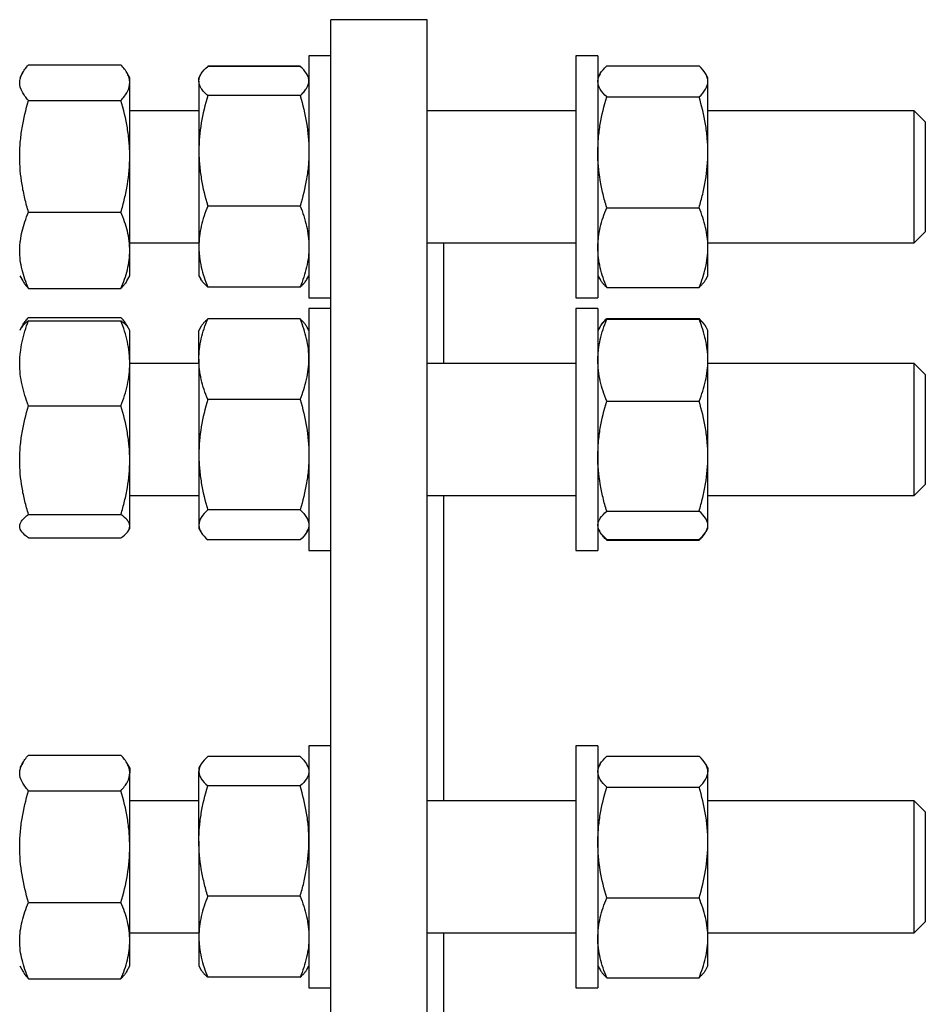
# Model space of a CAD drawing. Header units: millimetres. Extents: x 6 to 874, y 27 to 886.
# Tile 9 of 9: x 709 to 874, y 687 to 866. Entities that reach past the tile are written whole.
import ezdxf

# ---------------------------------------------------------------- set-up
doc = ezdxf.new("R2010")
doc.units = ezdxf.units.MM

msp = doc.modelspace()

# ---------------------------------------------------------------- linework, layer by layer
at = {"color": 7, "linetype": 'Continuous', "lineweight": 25}
for p, q in [((783.55, 865.86), (766.05, 865.86)), ((766.05, 665.86), (766.05, 865.86)), ((783.55, 665.86), (783.55, 865.86)), ((711.1, 857.65), (727.88, 857.65)), ((766.05, 859.31), (762.05, 859.31)), ((762.05, 859.31), (762.05, 815.31)), ((814.55, 859.31), (810.55, 859.31)), ((810.55, 859.31), (810.55, 838.27)), ((814.55, 859.31), (814.55, 838.27)), ((710.04, 856.26), (709.49, 855.31)), ((729.49, 855.31), (728.95, 856.26)), ((742.41, 855.94), (742.05, 855.31)), ((743.66, 857.4), (743.65, 857.38)), ((760.45, 857.4), (743.66, 857.4)), ((760.45, 857.37), (743.66, 857.37)), ((760.45, 857.4), (760.45, 857.38)), ((762.05, 855.31), (761.69, 855.94)), ((814.96, 856.02), (814.55, 855.31)), ((816.16, 857.46), (832.95, 857.46)), ((834.55, 855.31), (834.15, 856.02)), ((729.49, 854.42), (729.49, 855.31)), ((729.49, 841.01), (729.49, 854.42)), ((742.05, 854.71), (742.05, 855.31)), ((742.05, 854.71), (742.05, 842.01)), ((834.55, 854.64), (834.55, 855.31)), ((834.55, 841.75), (834.55, 854.64)), ((711.1, 851.18), (727.88, 851.18)), ((760.45, 852.05), (743.66, 852.05)), ((816.16, 851.82), (832.95, 851.82)), ((742.05, 849.31), (729.49, 849.31)), ((810.55, 849.31), (783.55, 849.31)), ((872.05, 849.31), (834.55, 849.31)), ((874.05, 847.31), (872.05, 849.31)), ((872.05, 825.31), (872.05, 849.31)), ((874.05, 847.31), (874.05, 827.31)), ((742.05, 842.01), (742.05, 824.62)), ((834.55, 824.42), (834.55, 841.75)), ((729.49, 823.9), (729.49, 841.01)), ((810.55, 838.27), (810.55, 815.31)), ((814.55, 838.27), (814.55, 815.31)), ((711.1, 830.84), (727.88, 830.84)), ((760.45, 831.98), (743.66, 831.98)), ((816.16, 831.68), (832.95, 831.68)), ((872.05, 825.31), (874.05, 827.31)), ((729.49, 825.31), (742.05, 825.31)), ((729.49, 819.31), (729.49, 823.9)), ((742.05, 824.62), (742.05, 819.31)), ((783.55, 825.31), (810.55, 825.31)), ((786.55, 803.37), (786.55, 825.31)), ((834.55, 825.31), (872.05, 825.31)), ((834.55, 819.31), (834.55, 824.42)), ((709.49, 819.31), (710.04, 818.37)), ((728.95, 818.37), (729.49, 819.31)), ((742.05, 819.31), (742.42, 818.68)), ((742.42, 818.68), (742.43, 818.66)), ((761.68, 818.66), (761.69, 818.68)), ((761.69, 818.68), (762.05, 819.31)), ((814.55, 819.31), (814.96, 818.61)), ((834.15, 818.61), (834.55, 819.31)), ((711.1, 816.97), (727.88, 816.97)), ((760.45, 817.25), (743.66, 817.25)), ((760.45, 817.22), (743.66, 817.22)), ((816.16, 817.17), (832.95, 817.17)), ((762.05, 815.31), (766.05, 815.31)), ((810.55, 815.31), (814.55, 815.31)), ((766.05, 813.37), (762.05, 813.37)), ((762.05, 813.37), (762.05, 769.37)), ((814.55, 813.37), (810.55, 813.37)), ((810.55, 813.37), (810.55, 781.21)), ((814.55, 813.37), (814.55, 781.21)), ((711.1, 811.71), (727.88, 811.71)), ((711.1, 811.12), (727.88, 811.12)), ((760.45, 811.46), (743.66, 811.46)), ((816.16, 811.51), (832.95, 811.51)), ((816.16, 811.38), (832.95, 811.38)), ((709.72, 809.77), (709.49, 809.37)), ((710.04, 810.32), (709.72, 809.77)), ((729.26, 809.77), (728.94, 810.32)), ((729.49, 809.37), (729.26, 809.77)), ((729.49, 803.38), (729.49, 809.37)), ((742.43, 810.02), (742.05, 809.37)), ((742.05, 804.13), (742.05, 809.37)), ((762.05, 809.37), (761.68, 810.02)), ((814.89, 809.95), (814.55, 809.37)), ((814.96, 810.08), (814.89, 809.95)), ((834.22, 809.95), (834.15, 810.08)), ((834.55, 809.37), (834.22, 809.95)), ((834.55, 803.94), (834.55, 809.37)), ((742.05, 804.13), (742.05, 786.76)), ((834.55, 786.49), (834.55, 803.94)), ((729.49, 785.76), (729.49, 803.38)), ((742.05, 803.37), (729.49, 803.37)), ((810.55, 803.37), (783.55, 803.37)), ((872.05, 803.37), (834.55, 803.37)), ((874.05, 801.37), (872.05, 803.37)), ((872.05, 779.37), (872.05, 803.37)), ((874.05, 801.37), (874.05, 781.37)), ((760.45, 796.8), (743.66, 796.8)), ((711.1, 795.64), (727.88, 795.64)), ((816.16, 796.49), (832.95, 796.49)), ((742.05, 786.76), (742.05, 774)), ((834.55, 773.93), (834.55, 786.49)), ((729.49, 773.75), (729.49, 785.76)), ((810.55, 781.21), (810.55, 769.37)), ((814.55, 781.21), (814.55, 769.37)), ((872.05, 779.37), (874.05, 781.37)), ((729.49, 779.37), (742.05, 779.37)), ((783.55, 779.37), (810.55, 779.37)), ((786.55, 723.8), (786.55, 779.37)), ((834.55, 779.37), (872.05, 779.37)), ((711.1, 775.89), (727.88, 775.89)), ((760.45, 776.71), (743.66, 776.71)), ((816.16, 776.49), (832.95, 776.49)), ((729.49, 773.37), (729.49, 773.75)), ((742.05, 774), (742.05, 773.37)), ((834.55, 773.37), (834.55, 773.93)), ((709.49, 773.37), (709.72, 772.98)), ((711.1, 771.62), (727.88, 771.62)), ((729.26, 772.98), (729.49, 773.37)), ((742.05, 773.37), (742.43, 772.72)), ((761.68, 772.72), (762.05, 773.37)), ((814.55, 773.37), (814.89, 772.79)), ((834.22, 772.79), (834.55, 773.37)), ((760.45, 771.28), (743.66, 771.28)), ((816.16, 771.23), (816.08, 771.44)), ((816.16, 771.37), (832.95, 771.37)), ((816.16, 771.23), (832.95, 771.23)), ((832.95, 771.23), (833.03, 771.44)), ((762.05, 769.37), (766.05, 769.37)), ((810.55, 769.37), (814.55, 769.37)), ((766.05, 733.8), (762.05, 733.8)), ((762.05, 733.8), (762.05, 689.8)), ((814.55, 733.8), (810.55, 733.8)), ((810.55, 733.8), (810.55, 693.24)), ((814.55, 733.8), (814.55, 693.24)), ((710.04, 730.75), (709.49, 729.8)), ((711.1, 732.14), (727.88, 732.14)), ((729.49, 729.8), (728.95, 730.75)), ((760.45, 731.86), (743.66, 731.86)), ((814.96, 730.5), (814.55, 729.8)), ((816.16, 731.94), (832.95, 731.94)), ((834.55, 729.8), (834.15, 730.5)), ((729.49, 729.8), (729.49, 728.9)), ((729.49, 715.5), (729.49, 728.9)), ((742.42, 730.43), (742.05, 729.8)), ((742.05, 729.8), (742.05, 729.2)), ((742.05, 716.5), (742.05, 729.2)), ((762.05, 729.8), (761.69, 730.43)), ((834.55, 729.8), (834.55, 729.13)), ((834.55, 716.24), (834.55, 729.13)), ((711.1, 725.67), (727.88, 725.67)), ((760.45, 726.53), (743.66, 726.53)), ((816.16, 726.31), (832.95, 726.31)), ((742.05, 723.8), (729.49, 723.8)), ((810.55, 723.8), (783.55, 723.8)), ((872.05, 723.8), (834.55, 723.8)), ((874.05, 721.8), (872.05, 723.8)), ((872.05, 699.8), (872.05, 723.8)), ((874.05, 721.8), (874.05, 701.8)), ((742.05, 716.5), (742.05, 699.1)), ((834.55, 698.91), (834.55, 716.24)), ((729.49, 698.39), (729.49, 715.5)), ((760.45, 706.47), (743.66, 706.47)), ((816.16, 706.17), (832.95, 706.17)), ((711.1, 705.32), (727.88, 705.32)), ((872.05, 699.8), (874.05, 701.8)), ((729.49, 699.8), (742.05, 699.8)), ((729.49, 693.8), (729.49, 698.39)), ((742.05, 699.1), (742.05, 693.8)), ((783.55, 699.8), (810.55, 699.8)), ((786.55, 665.86), (786.55, 699.8)), ((834.55, 699.8), (872.05, 699.8)), ((834.55, 693.8), (834.55, 698.91)), ((709.49, 693.8), (710.04, 692.85)), ((728.95, 692.85), (729.49, 693.8)), ((742.05, 693.8), (742.42, 693.17)), ((761.69, 693.17), (762.05, 693.8)), ((810.55, 693.24), (810.55, 689.8)), ((814.55, 693.8), (814.96, 693.1)), ((814.55, 693.24), (814.55, 689.8)), ((834.15, 693.1), (834.55, 693.8)), ((711.1, 691.46), (727.88, 691.46)), ((760.45, 691.74), (743.66, 691.74)), ((816.16, 691.66), (832.95, 691.66)), ((762.05, 689.8), (766.05, 689.8)), ((810.55, 689.8), (814.55, 689.8))]:
    msp.add_line(p, q, dxfattribs=at)
for points, knots in [([(709.49, 854.42), (709.49, 854.55), (709.5, 854.69), (709.54, 854.97), (709.57, 855.1), (709.68, 855.51), (709.79, 855.78), (710.21, 856.59), (710.61, 857.13), (711.1, 857.65)], [0, 0, 0, 0, 0.125, 0.125, 0.25, 0.25, 0.5, 0.5, 1, 1, 1, 1]), ([(729.49, 854.42), (729.49, 854.55), (729.48, 854.69), (729.44, 854.97), (729.42, 855.1), (729.31, 855.51), (729.2, 855.78), (728.78, 856.59), (728.37, 857.13), (727.88, 857.65)], [0, 0, 0, 0, 0.125, 0.125, 0.25, 0.25, 0.5, 0.5, 1, 1, 1, 1]), ([(742.05, 854.71), (742.05, 854.94), (742.09, 855.16), (742.24, 855.62), (742.35, 855.84), (742.77, 856.51), (743.18, 856.94), (743.66, 857.37)], [0, 0, 0, 0, 0.25, 0.25, 0.5, 0.5, 1, 1, 1, 1]), ([(762.05, 854.71), (762.05, 854.94), (762.02, 855.16), (761.87, 855.62), (761.76, 855.84), (761.33, 856.51), (760.93, 856.94), (760.45, 857.37)], [0, 0, 0, 0, 0.25, 0.25, 0.5, 0.5, 1, 1, 1, 1]), ([(814.55, 854.64), (814.55, 854.76), (814.56, 854.88), (814.6, 855.12), (814.63, 855.24), (814.74, 855.59), (814.85, 855.83), (815.27, 856.53), (815.67, 857), (816.16, 857.46)], [0, 0, 0, 0, 0.125, 0.125, 0.25, 0.25, 0.5, 0.5, 1, 1, 1, 1]), ([(834.55, 854.64), (834.55, 854.76), (834.54, 854.88), (834.51, 855.12), (834.48, 855.24), (834.37, 855.59), (834.26, 855.83), (833.84, 856.53), (833.44, 857), (832.95, 857.46)], [0, 0, 0, 0, 0.125, 0.125, 0.25, 0.25, 0.5, 0.5, 1, 1, 1, 1]), ([(711.1, 851.18), (710.61, 851.71), (710.2, 852.24), (709.64, 853.32), (709.49, 853.86), (709.49, 854.42)], [0, 0, 0, 0, 0.5, 0.5, 1, 1, 1, 1]), ([(727.88, 851.18), (728.37, 851.71), (728.78, 852.24), (729.34, 853.32), (729.49, 853.86), (729.49, 854.42)], [0, 0, 0, 0, 0.5, 0.5, 1, 1, 1, 1]), ([(743.66, 852.05), (743.42, 852.26), (743.19, 852.48), (742.8, 852.92), (742.62, 853.15), (742.2, 853.81), (742.05, 854.26), (742.05, 854.71)], [0, 0, 0, 0, 0.25, 0.25, 0.5, 0.5, 1, 1, 1, 1]), ([(760.45, 852.05), (760.69, 852.26), (760.91, 852.48), (761.31, 852.92), (761.48, 853.15), (761.9, 853.81), (762.05, 854.26), (762.05, 854.71)], [0, 0, 0, 0, 0.25, 0.25, 0.5, 0.5, 1, 1, 1, 1]), ([(816.16, 851.82), (815.67, 852.28), (815.27, 852.75), (814.71, 853.68), (814.55, 854.16), (814.55, 854.64)], [0, 0, 0, 0, 0.5, 0.5, 1, 1, 1, 1]), ([(832.95, 851.82), (833.44, 852.28), (833.84, 852.75), (834.4, 853.68), (834.55, 854.16), (834.55, 854.64)], [0, 0, 0, 0, 0.5, 0.5, 1, 1, 1, 1]), ([(709.49, 841.01), (709.49, 841.87), (709.53, 842.73), (709.68, 844.46), (709.79, 845.32), (710.21, 847.87), (710.61, 849.53), (711.1, 851.18)], [0, 0, 0, 0, 0.25, 0.25, 0.5, 0.5, 1, 1, 1, 1]), ([(729.49, 841.01), (729.49, 841.87), (729.45, 842.73), (729.31, 844.46), (729.2, 845.32), (728.77, 847.87), (728.37, 849.53), (727.88, 851.18)], [0, 0, 0, 0, 0.25, 0.25, 0.5, 0.5, 1, 1, 1, 1]), ([(743.66, 852.05), (743.17, 850.4), (742.77, 848.75), (742.21, 845.41), (742.05, 843.72), (742.05, 842.01)], [0, 0, 0, 0, 0.5, 0.5, 1, 1, 1, 1]), ([(760.45, 852.05), (760.94, 850.4), (761.34, 848.75), (761.9, 845.41), (762.05, 843.72), (762.05, 842.01)], [0, 0, 0, 0, 0.5, 0.5, 1, 1, 1, 1]), ([(814.55, 841.75), (814.55, 842.6), (814.59, 843.46), (814.74, 845.17), (814.85, 846.02), (815.27, 848.54), (815.68, 850.19), (816.16, 851.82)], [0, 0, 0, 0, 0.25, 0.25, 0.5, 0.5, 1, 1, 1, 1]), ([(834.55, 841.75), (834.55, 842.6), (834.52, 843.46), (834.37, 845.17), (834.26, 846.02), (833.83, 848.54), (833.43, 850.19), (832.95, 851.82)], [0, 0, 0, 0, 0.25, 0.25, 0.5, 0.5, 1, 1, 1, 1]), ([(742.05, 842.01), (742.05, 841.59), (742.06, 841.16), (742.1, 840.31), (742.13, 839.89), (742.24, 838.62), (742.35, 837.78), (742.77, 835.27), (743.17, 833.62), (743.66, 831.98)], [0, 0, 0, 0, 0.125, 0.125, 0.25, 0.25, 0.5, 0.5, 1, 1, 1, 1]), ([(762.05, 842.01), (762.05, 841.59), (762.04, 841.16), (762.01, 840.31), (761.98, 839.89), (761.87, 838.62), (761.76, 837.78), (761.34, 835.27), (760.94, 833.62), (760.45, 831.98)], [0, 0, 0, 0, 0.125, 0.125, 0.25, 0.25, 0.5, 0.5, 1, 1, 1, 1]), ([(816.16, 831.68), (815.92, 832.5), (815.69, 833.32), (815.3, 835), (815.12, 835.83), (814.7, 838.35), (814.55, 840.05), (814.55, 841.75)], [0, 0, 0, 0, 0.25, 0.25, 0.5, 0.5, 1, 1, 1, 1]), ([(832.95, 831.68), (833.19, 832.5), (833.41, 833.32), (833.81, 835), (833.98, 835.83), (834.4, 838.35), (834.55, 840.05), (834.55, 841.75)], [0, 0, 0, 0, 0.25, 0.25, 0.5, 0.5, 1, 1, 1, 1]), ([(711.1, 830.84), (710.86, 831.66), (710.63, 832.5), (710.23, 834.19), (710.06, 835.03), (709.64, 837.58), (709.49, 839.29), (709.49, 841.01)], [0, 0, 0, 0, 0.25, 0.25, 0.5, 0.5, 1, 1, 1, 1]), ([(727.88, 830.84), (728.13, 831.66), (728.35, 832.5), (728.75, 834.19), (728.92, 835.03), (729.34, 837.58), (729.49, 839.29), (729.49, 841.01)], [0, 0, 0, 0, 0.25, 0.25, 0.5, 0.5, 1, 1, 1, 1]), ([(709.49, 823.9), (709.49, 824.2), (709.5, 824.49), (709.54, 825.08), (709.57, 825.37), (709.68, 826.25), (709.79, 826.83), (710.21, 828.56), (710.61, 829.7), (711.1, 830.84)], [0, 0, 0, 0, 0.125, 0.125, 0.25, 0.25, 0.5, 0.5, 1, 1, 1, 1]), ([(729.49, 823.9), (729.49, 824.2), (729.48, 824.49), (729.44, 825.08), (729.42, 825.37), (729.31, 826.25), (729.2, 826.83), (728.78, 828.56), (728.37, 829.7), (727.88, 830.84)], [0, 0, 0, 0, 0.125, 0.125, 0.25, 0.25, 0.5, 0.5, 1, 1, 1, 1]), ([(743.66, 831.98), (743.17, 830.78), (742.77, 829.56), (742.21, 827.11), (742.05, 825.87), (742.05, 824.62)], [0, 0, 0, 0, 0.5, 0.5, 1, 1, 1, 1]), ([(760.45, 831.98), (760.94, 830.78), (761.34, 829.56), (761.9, 827.11), (762.05, 825.87), (762.05, 824.62)], [0, 0, 0, 0, 0.5, 0.5, 1, 1, 1, 1]), ([(814.55, 824.42), (814.55, 824.73), (814.56, 825.04), (814.6, 825.66), (814.63, 825.96), (814.74, 826.88), (814.85, 827.49), (815.27, 829.3), (815.67, 830.49), (816.16, 831.68)], [0, 0, 0, 0, 0.125, 0.125, 0.25, 0.25, 0.5, 0.5, 1, 1, 1, 1]), ([(834.55, 824.42), (834.55, 824.73), (834.54, 825.04), (834.51, 825.66), (834.48, 825.96), (834.37, 826.88), (834.26, 827.49), (833.84, 829.3), (833.44, 830.49), (832.95, 831.68)], [0, 0, 0, 0, 0.125, 0.125, 0.25, 0.25, 0.5, 0.5, 1, 1, 1, 1]), ([(711.1, 816.97), (710.61, 818.1), (710.2, 819.25), (709.64, 821.56), (709.49, 822.72), (709.49, 823.9)], [0, 0, 0, 0, 0.5, 0.5, 1, 1, 1, 1]), ([(727.88, 816.97), (728.37, 818.1), (728.78, 819.25), (729.34, 821.56), (729.49, 822.72), (729.49, 823.9)], [0, 0, 0, 0, 0.5, 0.5, 1, 1, 1, 1]), ([(742.05, 824.62), (742.05, 824.3), (742.06, 823.99), (742.1, 823.36), (742.13, 823.05), (742.24, 822.12), (742.35, 821.5), (742.77, 819.66), (743.17, 818.45), (743.66, 817.25)], [0, 0, 0, 0, 0.125, 0.125, 0.25, 0.25, 0.5, 0.5, 1, 1, 1, 1]), ([(762.05, 824.62), (762.05, 824.3), (762.04, 823.99), (762.01, 823.36), (761.98, 823.05), (761.87, 822.12), (761.76, 821.5), (761.34, 819.66), (760.94, 818.45), (760.45, 817.25)], [0, 0, 0, 0, 0.125, 0.125, 0.25, 0.25, 0.5, 0.5, 1, 1, 1, 1]), ([(816.16, 817.17), (815.67, 818.36), (815.27, 819.55), (814.71, 821.97), (814.55, 823.19), (814.55, 824.42)], [0, 0, 0, 0, 0.5, 0.5, 1, 1, 1, 1]), ([(832.95, 817.17), (833.44, 818.36), (833.84, 819.55), (834.4, 821.97), (834.55, 823.19), (834.55, 824.42)], [0, 0, 0, 0, 0.5, 0.5, 1, 1, 1, 1]), ([(710.04, 818.37), (710.12, 818.23), (710.3, 817.93), (710.66, 817.47), (710.95, 817.13), (711.1, 816.97)], [0, 0, 0, 0, 0.284893, 0.642491, 1, 1, 1, 1]), ([(728.94, 818.37), (728.86, 818.23), (728.68, 817.93), (728.33, 817.47), (728.03, 817.13), (727.88, 816.97)], [0, 0, 0, 0, 0.284893, 0.642491, 1, 1, 1, 1]), ([(743.66, 817.25), (743.45, 817.45), (743.06, 817.81), (742.66, 818.29), (742.49, 818.58), (742.43, 818.69)], [0, 0, 0, 0, 0.415124, 0.767204, 1, 1, 1, 1]), ([(760.45, 817.25), (760.66, 817.45), (761.04, 817.81), (761.45, 818.29), (761.62, 818.58), (761.68, 818.69)], [0, 0, 0, 0, 0.415124, 0.767204, 1, 1, 1, 1]), ([(814.97, 818.61), (814.99, 818.57), (815.09, 818.37), (815.35, 818.04), (815.72, 817.6), (816.01, 817.31), (816.16, 817.17)], [0, 0, 0, 0, 0.093199, 0.3954, 0.697738, 1, 1, 1, 1]), ([(834.14, 818.61), (834.12, 818.57), (834.02, 818.37), (833.76, 818.04), (833.39, 817.6), (833.09, 817.31), (832.95, 817.17)], [0, 0, 0, 0, 0.093199, 0.3954, 0.697738, 1, 1, 1, 1]), ([(709.49, 803.38), (709.49, 803.71), (709.5, 804.04), (709.54, 804.7), (709.57, 805.02), (709.68, 806), (709.79, 806.65), (710.21, 808.58), (710.61, 809.86), (711.1, 811.12)], [0, 0, 0, 0, 0.125, 0.125, 0.25, 0.25, 0.5, 0.5, 1, 1, 1, 1]), ([(711.1, 811.12), (710.94, 811.01), (710.63, 810.78), (710.24, 810.43), (709.93, 810.09), (709.79, 809.87), (709.72, 809.76)], [0, 0, 0, 0, 0.2574692, 0.5150113, 0.7724192, 1, 1, 1, 1]), ([(709.85, 809.96), (709.95, 810.14), (710.14, 810.53), (710.57, 811.11), (710.92, 811.51), (711.1, 811.71)], [0, 0, 0, 0, 0.305054, 0.65251, 1, 1, 1, 1]), ([(729.13, 809.96), (729.04, 810.14), (728.84, 810.53), (728.42, 811.11), (728.06, 811.51), (727.88, 811.71)], [0, 0, 0, 0, 0.3050537, 0.6525096, 1, 1, 1, 1]), ([(729.49, 803.38), (729.49, 803.71), (729.48, 804.04), (729.44, 804.7), (729.42, 805.02), (729.31, 806), (729.2, 806.65), (728.78, 808.58), (728.37, 809.86), (727.88, 811.12)], [0, 0, 0, 0, 0.125, 0.125, 0.25, 0.25, 0.5, 0.5, 1, 1, 1, 1]), ([(727.88, 811.12), (728.04, 811.01), (728.35, 810.78), (728.74, 810.43), (729.06, 810.09), (729.19, 809.87), (729.26, 809.76)], [0, 0, 0, 0, 0.2574692, 0.5150113, 0.7724192, 1, 1, 1, 1]), ([(742.05, 804.13), (742.05, 804.75), (742.09, 805.37), (742.24, 806.62), (742.35, 807.24), (742.77, 809.08), (743.18, 810.28), (743.66, 811.46)], [0, 0, 0, 0, 0.25, 0.25, 0.5, 0.5, 1, 1, 1, 1]), ([(742.44, 810.02), (742.47, 810.08), (742.58, 810.28), (742.85, 810.63), (743.22, 811.05), (743.51, 811.32), (743.66, 811.46)], [0, 0, 0, 0, 0.125269, 0.416782, 0.708428, 1, 1, 1, 1]), ([(762.05, 804.13), (762.05, 804.75), (762.02, 805.37), (761.87, 806.62), (761.76, 807.24), (761.33, 809.08), (760.93, 810.28), (760.45, 811.46)], [0, 0, 0, 0, 0.25, 0.25, 0.5, 0.5, 1, 1, 1, 1]), ([(761.67, 810.02), (761.64, 810.08), (761.53, 810.28), (761.26, 810.63), (760.89, 811.05), (760.59, 811.32), (760.45, 811.46)], [0, 0, 0, 0, 0.125269, 0.416782, 0.708428, 1, 1, 1, 1]), ([(814.55, 803.94), (814.55, 804.25), (814.56, 804.57), (814.6, 805.2), (814.63, 805.52), (814.74, 806.46), (814.85, 807.08), (815.27, 808.94), (815.67, 810.16), (816.16, 811.38)], [0, 0, 0, 0, 0.125, 0.125, 0.25, 0.25, 0.5, 0.5, 1, 1, 1, 1]), ([(816.16, 811.38), (816.01, 811.24), (815.69, 810.96), (815.31, 810.55), (815.03, 810.21), (814.93, 810), (814.9, 809.94)], [0, 0, 0, 0, 0.292489, 0.58506, 0.877479, 1, 1, 1, 1]), ([(814.95, 810.04), (815.03, 810.18), (815.22, 810.5), (815.63, 810.99), (815.98, 811.34), (816.16, 811.51)], [0, 0, 0, 0, 0.281273, 0.640619, 1, 1, 1, 1]), ([(834.16, 810.04), (834.08, 810.18), (833.89, 810.5), (833.48, 810.99), (833.12, 811.34), (832.95, 811.51)], [0, 0, 0, 0, 0.281273, 0.640619, 1, 1, 1, 1]), ([(834.55, 803.94), (834.55, 804.25), (834.54, 804.57), (834.51, 805.2), (834.48, 805.52), (834.37, 806.46), (834.26, 807.08), (833.84, 808.94), (833.44, 810.16), (832.95, 811.38)], [0, 0, 0, 0, 0.125, 0.125, 0.25, 0.25, 0.5, 0.5, 1, 1, 1, 1]), ([(832.95, 811.38), (833.1, 811.24), (833.41, 810.96), (833.8, 810.55), (834.07, 810.21), (834.18, 810), (834.21, 809.94)], [0, 0, 0, 0, 0.292489, 0.58506, 0.877479, 1, 1, 1, 1]), ([(743.66, 796.8), (743.42, 797.4), (743.19, 798), (742.8, 799.22), (742.62, 799.83), (742.2, 801.66), (742.05, 802.89), (742.05, 804.13)], [0, 0, 0, 0, 0.25, 0.25, 0.5, 0.5, 1, 1, 1, 1]), ([(760.45, 796.8), (760.69, 797.4), (760.91, 798), (761.31, 799.22), (761.48, 799.83), (761.9, 801.66), (762.05, 802.89), (762.05, 804.13)], [0, 0, 0, 0, 0.25, 0.25, 0.5, 0.5, 1, 1, 1, 1]), ([(816.16, 796.49), (815.67, 797.71), (815.27, 798.94), (814.71, 801.42), (814.55, 802.67), (814.55, 803.94)], [0, 0, 0, 0, 0.5, 0.5, 1, 1, 1, 1]), ([(832.95, 796.49), (833.44, 797.71), (833.84, 798.94), (834.4, 801.42), (834.55, 802.67), (834.55, 803.94)], [0, 0, 0, 0, 0.5, 0.5, 1, 1, 1, 1]), ([(711.1, 795.64), (710.61, 796.9), (710.2, 798.18), (709.64, 800.76), (709.49, 802.06), (709.49, 803.38)], [0, 0, 0, 0, 0.5, 0.5, 1, 1, 1, 1]), ([(727.88, 795.64), (728.37, 796.9), (728.78, 798.18), (729.34, 800.76), (729.49, 802.06), (729.49, 803.38)], [0, 0, 0, 0, 0.5, 0.5, 1, 1, 1, 1]), ([(743.66, 796.8), (743.17, 795.16), (742.77, 793.5), (742.21, 790.16), (742.05, 788.47), (742.05, 786.76)], [0, 0, 0, 0, 0.5, 0.5, 1, 1, 1, 1]), ([(760.45, 796.8), (760.94, 795.16), (761.34, 793.5), (761.9, 790.16), (762.05, 788.47), (762.05, 786.76)], [0, 0, 0, 0, 0.5, 0.5, 1, 1, 1, 1]), ([(709.49, 785.76), (709.49, 786.6), (709.53, 787.44), (709.68, 789.12), (709.79, 789.95), (710.21, 792.42), (710.61, 794.04), (711.1, 795.64)], [0, 0, 0, 0, 0.25, 0.25, 0.5, 0.5, 1, 1, 1, 1]), ([(729.49, 785.76), (729.49, 786.6), (729.45, 787.44), (729.31, 789.12), (729.2, 789.95), (728.77, 792.42), (728.37, 794.04), (727.88, 795.64)], [0, 0, 0, 0, 0.25, 0.25, 0.5, 0.5, 1, 1, 1, 1]), ([(814.55, 786.49), (814.55, 787.34), (814.59, 788.19), (814.74, 789.89), (814.85, 790.73), (815.27, 793.24), (815.68, 794.88), (816.16, 796.49)], [0, 0, 0, 0, 0.25, 0.25, 0.5, 0.5, 1, 1, 1, 1]), ([(834.55, 786.49), (834.55, 787.34), (834.52, 788.19), (834.37, 789.89), (834.26, 790.73), (833.83, 793.24), (833.43, 794.88), (832.95, 796.49)], [0, 0, 0, 0, 0.25, 0.25, 0.5, 0.5, 1, 1, 1, 1]), ([(742.05, 786.76), (742.05, 786.33), (742.06, 785.9), (742.1, 785.05), (742.13, 784.62), (742.24, 783.35), (742.35, 782.51), (742.77, 780), (743.17, 778.35), (743.66, 776.71)], [0, 0, 0, 0, 0.125, 0.125, 0.25, 0.25, 0.5, 0.5, 1, 1, 1, 1]), ([(762.05, 786.76), (762.05, 786.33), (762.04, 785.9), (762.01, 785.05), (761.98, 784.62), (761.87, 783.35), (761.76, 782.51), (761.34, 780), (760.94, 778.35), (760.45, 776.71)], [0, 0, 0, 0, 0.125, 0.125, 0.25, 0.25, 0.5, 0.5, 1, 1, 1, 1]), ([(816.16, 776.49), (815.92, 777.3), (815.69, 778.13), (815.3, 779.78), (815.12, 780.62), (814.7, 783.12), (814.55, 784.8), (814.55, 786.49)], [0, 0, 0, 0, 0.25, 0.25, 0.5, 0.5, 1, 1, 1, 1]), ([(832.95, 776.49), (833.19, 777.3), (833.41, 778.13), (833.81, 779.78), (833.98, 780.62), (834.4, 783.12), (834.55, 784.8), (834.55, 786.49)], [0, 0, 0, 0, 0.25, 0.25, 0.5, 0.5, 1, 1, 1, 1]), ([(711.1, 775.89), (710.86, 776.69), (710.63, 777.5), (710.23, 779.14), (710.06, 779.96), (709.64, 782.44), (709.49, 784.09), (709.49, 785.76)], [0, 0, 0, 0, 0.25, 0.25, 0.5, 0.5, 1, 1, 1, 1]), ([(727.88, 775.89), (728.13, 776.69), (728.35, 777.5), (728.75, 779.14), (728.92, 779.96), (729.34, 782.44), (729.49, 784.09), (729.49, 785.76)], [0, 0, 0, 0, 0.25, 0.25, 0.5, 0.5, 1, 1, 1, 1]), ([(709.49, 773.75), (709.49, 773.85), (709.5, 773.94), (709.54, 774.12), (709.57, 774.21), (709.68, 774.48), (709.79, 774.66), (710.21, 775.19), (710.61, 775.54), (711.1, 775.89)], [0, 0, 0, 0, 0.125, 0.125, 0.25, 0.25, 0.5, 0.5, 1, 1, 1, 1]), ([(729.49, 773.75), (729.49, 773.85), (729.48, 773.94), (729.44, 774.12), (729.42, 774.21), (729.31, 774.48), (729.2, 774.66), (728.78, 775.19), (728.37, 775.54), (727.88, 775.89)], [0, 0, 0, 0, 0.125, 0.125, 0.25, 0.25, 0.5, 0.5, 1, 1, 1, 1]), ([(743.66, 776.71), (743.17, 776.27), (742.77, 775.82), (742.21, 774.92), (742.05, 774.46), (742.05, 774)], [0, 0, 0, 0, 0.5, 0.5, 1, 1, 1, 1]), ([(760.45, 776.71), (760.94, 776.27), (761.34, 775.82), (761.9, 774.92), (762.05, 774.46), (762.05, 774)], [0, 0, 0, 0, 0.5, 0.5, 1, 1, 1, 1]), ([(814.55, 773.93), (814.55, 774.04), (814.56, 774.14), (814.6, 774.36), (814.63, 774.47), (814.74, 774.79), (814.85, 775.01), (815.27, 775.65), (815.67, 776.07), (816.16, 776.49)], [0, 0, 0, 0, 0.125, 0.125, 0.25, 0.25, 0.5, 0.5, 1, 1, 1, 1]), ([(834.55, 773.93), (834.55, 774.04), (834.54, 774.14), (834.51, 774.36), (834.48, 774.47), (834.37, 774.79), (834.26, 775.01), (833.84, 775.65), (833.44, 776.07), (832.95, 776.49)], [0, 0, 0, 0, 0.125, 0.125, 0.25, 0.25, 0.5, 0.5, 1, 1, 1, 1]), ([(711.1, 771.62), (710.61, 771.97), (710.2, 772.32), (709.64, 773.03), (709.49, 773.39), (709.49, 773.75)], [0, 0, 0, 0, 0.5, 0.5, 1, 1, 1, 1]), ([(727.88, 771.62), (728.37, 771.97), (728.78, 772.32), (729.34, 773.03), (729.49, 773.39), (729.49, 773.75)], [0, 0, 0, 0, 0.5, 0.5, 1, 1, 1, 1]), ([(742.05, 774), (742.05, 773.88), (742.06, 773.77), (742.1, 773.54), (742.13, 773.42), (742.24, 773.08), (742.35, 772.85), (742.77, 772.17), (743.17, 771.72), (743.66, 771.28)], [0, 0, 0, 0, 0.125, 0.125, 0.25, 0.25, 0.5, 0.5, 1, 1, 1, 1]), ([(762.05, 774), (762.05, 773.88), (762.04, 773.77), (762.01, 773.54), (761.98, 773.42), (761.87, 773.08), (761.76, 772.85), (761.34, 772.17), (760.94, 771.72), (760.45, 771.28)], [0, 0, 0, 0, 0.125, 0.125, 0.25, 0.25, 0.5, 0.5, 1, 1, 1, 1]), ([(816.16, 771.37), (815.67, 771.78), (815.27, 772.21), (814.71, 773.06), (814.55, 773.49), (814.55, 773.93)], [0, 0, 0, 0, 0.5, 0.5, 1, 1, 1, 1]), ([(832.95, 771.37), (833.44, 771.78), (833.84, 772.21), (834.4, 773.06), (834.55, 773.49), (834.55, 773.93)], [0, 0, 0, 0, 0.5, 0.5, 1, 1, 1, 1]), ([(816.16, 771.23), (815.95, 771.44), (815.56, 771.82), (815.2, 772.27), (815.06, 772.52), (815.02, 772.58)], [0, 0, 0, 0, 0.466524, 0.862196, 1, 1, 1, 1]), ([(832.95, 771.23), (833.16, 771.44), (833.54, 771.82), (833.91, 772.27), (834.05, 772.52), (834.08, 772.58)], [0, 0, 0, 0, 0.466524, 0.862196, 1, 1, 1, 1]), ([(709.49, 728.9), (709.49, 729.04), (709.5, 729.18), (709.54, 729.45), (709.57, 729.59), (709.68, 730), (709.79, 730.27), (710.21, 731.08), (710.61, 731.61), (711.1, 732.14)], [0, 0, 0, 0, 0.125, 0.125, 0.25, 0.25, 0.5, 0.5, 1, 1, 1, 1]), ([(729.49, 728.9), (729.49, 729.04), (729.48, 729.18), (729.44, 729.45), (729.42, 729.59), (729.31, 730), (729.2, 730.27), (728.78, 731.08), (728.37, 731.61), (727.88, 732.14)], [0, 0, 0, 0, 0.125, 0.125, 0.25, 0.25, 0.5, 0.5, 1, 1, 1, 1]), ([(743.66, 731.86), (743.17, 731.43), (742.77, 730.99), (742.21, 730.1), (742.05, 729.65), (742.05, 729.2)], [0, 0, 0, 0, 0.5, 0.5, 1, 1, 1, 1]), ([(760.45, 731.86), (760.94, 731.43), (761.34, 730.99), (761.9, 730.1), (762.05, 729.65), (762.05, 729.2)], [0, 0, 0, 0, 0.5, 0.5, 1, 1, 1, 1]), ([(814.55, 729.13), (814.55, 729.25), (814.56, 729.37), (814.6, 729.6), (814.63, 729.72), (814.74, 730.08), (814.85, 730.32), (815.27, 731.02), (815.67, 731.48), (816.16, 731.94)], [0, 0, 0, 0, 0.125, 0.125, 0.25, 0.25, 0.5, 0.5, 1, 1, 1, 1]), ([(834.55, 729.13), (834.55, 729.25), (834.54, 729.37), (834.51, 729.6), (834.48, 729.72), (834.37, 730.08), (834.26, 730.32), (833.84, 731.02), (833.44, 731.48), (832.95, 731.94)], [0, 0, 0, 0, 0.125, 0.125, 0.25, 0.25, 0.5, 0.5, 1, 1, 1, 1]), ([(711.1, 725.67), (710.61, 726.2), (710.2, 726.73), (709.64, 727.81), (709.49, 728.35), (709.49, 728.9)], [0, 0, 0, 0, 0.5, 0.5, 1, 1, 1, 1]), ([(727.88, 725.67), (728.37, 726.2), (728.78, 726.73), (729.34, 727.81), (729.49, 728.35), (729.49, 728.9)], [0, 0, 0, 0, 0.5, 0.5, 1, 1, 1, 1]), ([(742.05, 729.2), (742.05, 729.09), (742.06, 728.97), (742.1, 728.75), (742.13, 728.63), (742.24, 728.3), (742.35, 728.07), (742.77, 727.41), (743.17, 726.97), (743.66, 726.53)], [0, 0, 0, 0, 0.125, 0.125, 0.25, 0.25, 0.5, 0.5, 1, 1, 1, 1]), ([(762.05, 729.2), (762.05, 729.09), (762.04, 728.97), (762.01, 728.75), (761.98, 728.63), (761.87, 728.3), (761.76, 728.07), (761.34, 727.41), (760.94, 726.97), (760.45, 726.53)], [0, 0, 0, 0, 0.125, 0.125, 0.25, 0.25, 0.5, 0.5, 1, 1, 1, 1]), ([(816.16, 726.31), (815.67, 726.77), (815.27, 727.23), (814.71, 728.17), (814.55, 728.65), (814.55, 729.13)], [0, 0, 0, 0, 0.5, 0.5, 1, 1, 1, 1]), ([(832.95, 726.31), (833.44, 726.77), (833.84, 727.23), (834.4, 728.17), (834.55, 728.65), (834.55, 729.13)], [0, 0, 0, 0, 0.5, 0.5, 1, 1, 1, 1]), ([(709.49, 715.5), (709.49, 715.93), (709.5, 716.36), (709.54, 717.22), (709.57, 717.65), (709.68, 718.94), (709.79, 719.79), (710.21, 722.33), (710.61, 724.01), (711.1, 725.67)], [0, 0, 0, 0, 0.125, 0.125, 0.25, 0.25, 0.5, 0.5, 1, 1, 1, 1]), ([(729.49, 715.5), (729.49, 715.93), (729.48, 716.36), (729.44, 717.22), (729.42, 717.65), (729.31, 718.94), (729.2, 719.79), (728.78, 722.33), (728.37, 724.01), (727.88, 725.67)], [0, 0, 0, 0, 0.125, 0.125, 0.25, 0.25, 0.5, 0.5, 1, 1, 1, 1]), ([(742.05, 716.5), (742.05, 717.35), (742.09, 718.2), (742.24, 719.91), (742.35, 720.76), (742.77, 723.27), (743.18, 724.91), (743.66, 726.53)], [0, 0, 0, 0, 0.25, 0.25, 0.5, 0.5, 1, 1, 1, 1]), ([(762.05, 716.5), (762.05, 717.35), (762.02, 718.2), (761.87, 719.91), (761.76, 720.76), (761.33, 723.27), (760.93, 724.91), (760.45, 726.53)], [0, 0, 0, 0, 0.25, 0.25, 0.5, 0.5, 1, 1, 1, 1]), ([(814.55, 716.24), (814.55, 716.66), (814.56, 717.09), (814.6, 717.95), (814.63, 718.37), (814.74, 719.65), (814.85, 720.49), (815.27, 723.01), (815.67, 724.67), (816.16, 726.31)], [0, 0, 0, 0, 0.125, 0.125, 0.25, 0.25, 0.5, 0.5, 1, 1, 1, 1]), ([(834.55, 716.24), (834.55, 716.66), (834.54, 717.09), (834.51, 717.95), (834.48, 718.37), (834.37, 719.65), (834.26, 720.49), (833.84, 723.01), (833.44, 724.67), (832.95, 726.31)], [0, 0, 0, 0, 0.125, 0.125, 0.25, 0.25, 0.5, 0.5, 1, 1, 1, 1]), ([(743.66, 706.47), (743.42, 707.29), (743.19, 708.11), (742.8, 709.78), (742.62, 710.61), (742.2, 713.12), (742.05, 714.81), (742.05, 716.5)], [0, 0, 0, 0, 0.25, 0.25, 0.5, 0.5, 1, 1, 1, 1]), ([(760.45, 706.47), (760.69, 707.29), (760.91, 708.11), (761.31, 709.78), (761.48, 710.61), (761.9, 713.12), (762.05, 714.81), (762.05, 716.5)], [0, 0, 0, 0, 0.25, 0.25, 0.5, 0.5, 1, 1, 1, 1]), ([(816.16, 706.17), (815.67, 707.81), (815.27, 709.47), (814.71, 712.83), (814.55, 714.52), (814.55, 716.24)], [0, 0, 0, 0, 0.5, 0.5, 1, 1, 1, 1]), ([(832.95, 706.17), (833.44, 707.81), (833.84, 709.47), (834.4, 712.83), (834.55, 714.52), (834.55, 716.24)], [0, 0, 0, 0, 0.5, 0.5, 1, 1, 1, 1]), ([(711.1, 705.32), (710.61, 706.99), (710.2, 708.66), (709.64, 712.05), (709.49, 713.76), (709.49, 715.5)], [0, 0, 0, 0, 0.5, 0.5, 1, 1, 1, 1]), ([(727.88, 705.32), (728.37, 706.99), (728.78, 708.66), (729.34, 712.05), (729.49, 713.76), (729.49, 715.5)], [0, 0, 0, 0, 0.5, 0.5, 1, 1, 1, 1]), ([(743.66, 706.47), (743.17, 705.27), (742.77, 704.05), (742.21, 701.6), (742.05, 700.36), (742.05, 699.1)], [0, 0, 0, 0, 0.5, 0.5, 1, 1, 1, 1]), ([(760.45, 706.47), (760.94, 705.27), (761.34, 704.05), (761.9, 701.6), (762.05, 700.36), (762.05, 699.1)], [0, 0, 0, 0, 0.5, 0.5, 1, 1, 1, 1]), ([(814.55, 698.91), (814.55, 699.52), (814.59, 700.14), (814.74, 701.38), (814.85, 701.99), (815.27, 703.8), (815.68, 704.99), (816.16, 706.17)], [0, 0, 0, 0, 0.25, 0.25, 0.5, 0.5, 1, 1, 1, 1]), ([(834.55, 698.91), (834.55, 699.52), (834.52, 700.14), (834.37, 701.38), (834.26, 701.99), (833.83, 703.8), (833.43, 704.99), (832.95, 706.17)], [0, 0, 0, 0, 0.25, 0.25, 0.5, 0.5, 1, 1, 1, 1]), ([(709.49, 698.39), (709.49, 698.98), (709.53, 699.57), (709.68, 700.75), (709.79, 701.33), (710.21, 703.07), (710.61, 704.2), (711.1, 705.32)], [0, 0, 0, 0, 0.25, 0.25, 0.5, 0.5, 1, 1, 1, 1]), ([(729.49, 698.39), (729.49, 698.98), (729.45, 699.57), (729.31, 700.75), (729.2, 701.33), (728.77, 703.07), (728.37, 704.2), (727.88, 705.32)], [0, 0, 0, 0, 0.25, 0.25, 0.5, 0.5, 1, 1, 1, 1]), ([(711.1, 691.46), (710.86, 692.02), (710.63, 692.59), (710.23, 693.74), (710.06, 694.32), (709.64, 696.05), (709.49, 697.22), (709.49, 698.39)], [0, 0, 0, 0, 0.25, 0.25, 0.5, 0.5, 1, 1, 1, 1]), ([(727.88, 691.46), (728.13, 692.02), (728.35, 692.59), (728.75, 693.74), (728.92, 694.32), (729.34, 696.05), (729.49, 697.22), (729.49, 698.39)], [0, 0, 0, 0, 0.25, 0.25, 0.5, 0.5, 1, 1, 1, 1]), ([(742.05, 699.1), (742.05, 698.79), (742.06, 698.48), (742.1, 697.85), (742.13, 697.54), (742.24, 696.61), (742.35, 695.99), (742.77, 694.15), (743.17, 692.94), (743.66, 691.74)], [0, 0, 0, 0, 0.125, 0.125, 0.25, 0.25, 0.5, 0.5, 1, 1, 1, 1]), ([(762.05, 699.1), (762.05, 698.79), (762.04, 698.48), (762.01, 697.85), (761.98, 697.54), (761.87, 696.61), (761.76, 695.99), (761.34, 694.15), (760.94, 692.94), (760.45, 691.74)], [0, 0, 0, 0, 0.125, 0.125, 0.25, 0.25, 0.5, 0.5, 1, 1, 1, 1]), ([(816.16, 691.66), (815.92, 692.25), (815.69, 692.84), (815.3, 694.05), (815.12, 694.65), (814.7, 696.47), (814.55, 697.68), (814.55, 698.91)], [0, 0, 0, 0, 0.25, 0.25, 0.5, 0.5, 1, 1, 1, 1]), ([(832.95, 691.66), (833.19, 692.25), (833.41, 692.84), (833.81, 694.05), (833.98, 694.65), (834.4, 696.47), (834.55, 697.68), (834.55, 698.91)], [0, 0, 0, 0, 0.25, 0.25, 0.5, 0.5, 1, 1, 1, 1]), ([(710.04, 692.86), (710.12, 692.72), (710.3, 692.42), (710.66, 691.95), (710.95, 691.62), (711.1, 691.46)], [0, 0, 0, 0, 0.284893, 0.642491, 1, 1, 1, 1]), ([(728.94, 692.86), (728.86, 692.72), (728.68, 692.42), (728.33, 691.95), (728.03, 691.62), (727.88, 691.46)], [0, 0, 0, 0, 0.284893, 0.642491, 1, 1, 1, 1]), ([(743.66, 691.74), (743.51, 691.88), (743.19, 692.17), (742.81, 692.6), (742.54, 692.94), (742.45, 693.13), (742.42, 693.18)], [0, 0, 0, 0, 0.302558, 0.605201, 0.907687, 1, 1, 1, 1]), ([(760.45, 691.74), (760.6, 691.88), (760.91, 692.17), (761.3, 692.6), (761.56, 692.94), (761.66, 693.13), (761.68, 693.18)], [0, 0, 0, 0, 0.302558, 0.605201, 0.907687, 1, 1, 1, 1]), ([(814.97, 693.1), (814.99, 693.05), (815.09, 692.86), (815.35, 692.52), (815.72, 692.09), (816.01, 691.8), (816.16, 691.66)], [0, 0, 0, 0, 0.093199, 0.3954, 0.697738, 1, 1, 1, 1]), ([(834.14, 693.1), (834.12, 693.05), (834.02, 692.86), (833.76, 692.52), (833.39, 692.09), (833.09, 691.8), (832.95, 691.66)], [0, 0, 0, 0, 0.093199, 0.3954, 0.697738, 1, 1, 1, 1])]:
    msp.add_open_spline(points, degree=3, knots=knots, dxfattribs=at)

doc.saveas('drawing.dxf')
